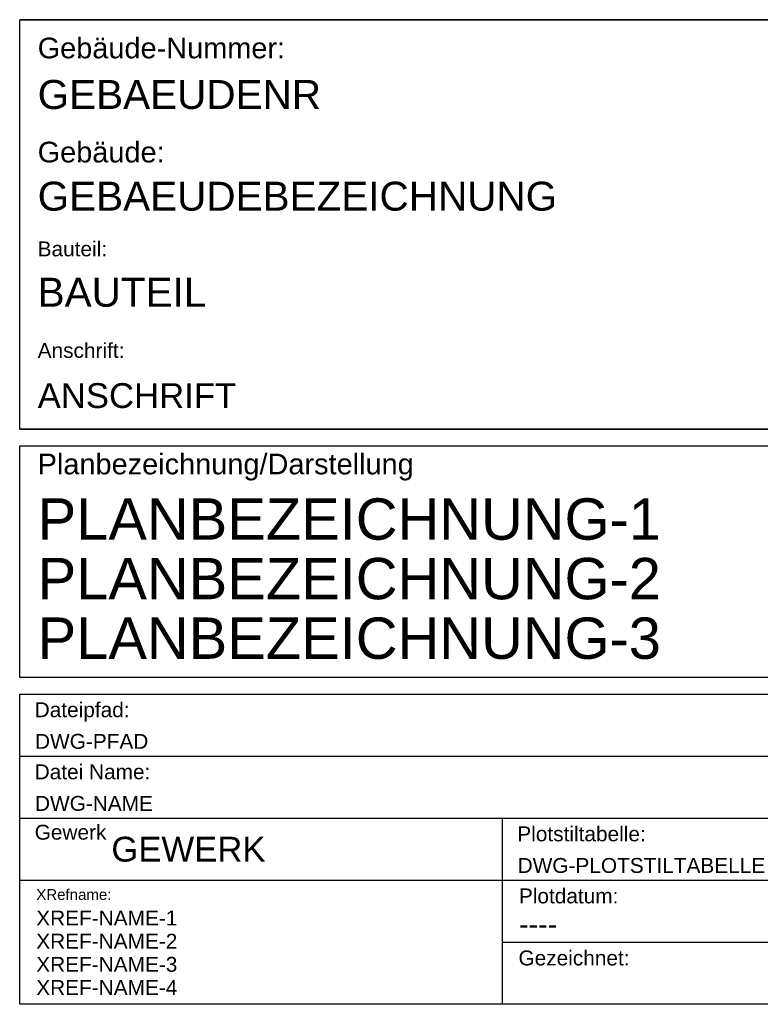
# Model space of a CAD drawing. Header units: metres. Extents: x -185 to -10, y 10 to 129.
# Tile 1 of 29: x -185 to -96, y 10 to 129. Entities that reach past the tile are written whole.
import ezdxf
from ezdxf.enums import TextEntityAlignment as Align

# ---------------------------------------------------------------- set-up
doc = ezdxf.new("R2010")
doc.units = ezdxf.units.M
doc.header["$LTSCALE"] = 0.0125
doc.styles.add('Arial', font='arial.ttf')
doc.styles.add('Arial fett', font='txt')

msp = doc.modelspace()

# ---------------------------------------------------------------- linework, layer by layer
for points in [[(-185, 79.5), (-10, 79.5), (-10, 128.75), (-10, 79.5), (-185, 79.5), (-185, 129), (-10, 129), (-185, 129)], [(-185, 40), (-10, 40)], [(-185, 32.5), (-10, 32.5)], [(-126.7, 32.5), (-126.7, 10)], [(-185, 25), (-10, 25)], [(-126.7, 17.5), (-10, 17.5)]]:
    msp.add_lwpolyline(points)
for points in [[(-185, 49.5), (-185, 77.5), (-10, 77.5), (-10, 49.5)], [(-185, 10), (-185, 47.5), (-10, 47.5), (-10, 10)]]:
    msp.add_lwpolyline(points, close=True)

# ---------------------------------------------------------------- texts
at = {"style": 'Arial'}
for s, height, p in [('Gebäude-Nummer:', 2.5, (-182.83, 124.33)), ('Gebäude:', 2.5, (-182.83, 111.75)), ('Bauteil:', 1.8, (-182.83, 100.4)), ('Anschrift:', 1.8, (-182.83, 88.13)), ('Planbezeichnung/Darstellung', 2.5, (-182.83, 74.05)), ('Dateipfad:', 1.8, (-183.19, 44.7)), ('Datei Name:', 1.8, (-183.19, 37.2)), ('Gewerk', 1.8, (-183.19, 29.9)), ('Plotstiltabelle:', 1.8, (-124.89, 29.7)), ('XRefname:', 1.3, (-183, 22.62)), ('Plotdatum:', 1.8, (-124.7, 22.2)), ('----', 2.5, (-124.7, 18.42)), ('Gezeichnet:', 1.8, (-124.75, 14.7))]:
    msp.add_text(s, height=height, dxfattribs=at).set_placement(p)
for tag, p, s, height, style in [('GEBAEUDENR', (-182.83, 118.21), 'XXX', 3.5, 'Arial fett'), ('GEBAEUDEBEZEICHNUNG', (-182.83, 105.92), '-', 3.5, 'Arial'), ('BAUTEIL', (-182.83, 94.31), '-', 3.5, 'Arial'), ('ANSCHRIFT', (-182.83, 82.07), 'Universität zu Köln, STRASSENR.XX,50XXX KÖLN', 3, 'Arial'), ('PLANBEZEICHNUNG-1', (-182.83, 66.15), '-', 5, 'Arial'), ('PLANBEZEICHNUNG-2', (-182.83, 58.95), '-', 5, 'Arial'), ('PLANBEZEICHNUNG-3', (-182.83, 51.75), '-', 5, 'Arial'), ('DWG-PFAD', (-183.15, 40.88), 'G:\\aa-Projekte\\Uni-Köln\\Handbuch\\Anlagen\\6.5_CAD-Dateien\\Planlayout', 1.8, 'Arial'), ('DWG-NAME', (-183.15, 33.38), 'UzK_Plankopf', 1.8, 'Arial'), ('DWG-PLOTSTILTABELLE', (-124.85, 25.88), '----', 1.8, 'Arial'), ('XREF-NAME-1', (-183, 19.53), '-', 1.8, 'Arial'), ('XREF-NAME-2', (-183, 16.73), '-', 1.8, 'Arial'), ('XREF-NAME-3', (-183, 13.93), '-', 1.8, 'Arial'), ('XREF-NAME-4', (-183, 11.13), '-', 1.8, 'Arial')]:
    msp.add_attdef(tag, p, s, height=height, dxfattribs=dict(style=style))
msp.add_attdef('GEWERK', text='-', height=3, dxfattribs=at).set_placement((-173.93, 28.75), align=Align.MIDDLE_LEFT)

doc.saveas('drawing.dxf')
